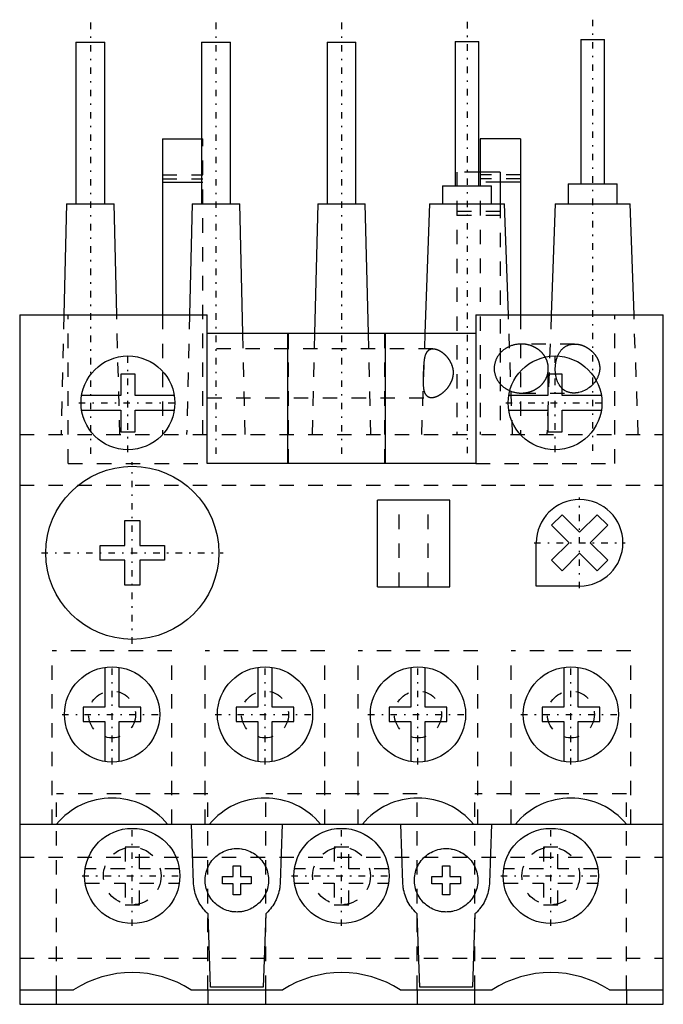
# Model space of a CAD drawing. Extents: x 0 to 44.6, y -10.2 to 58.1.
import ezdxf

# ---------------------------------------------------------------- set-up
doc = ezdxf.new("R2010")
doc.units = 0
doc.linetypes.add('CENTER', pattern=[1.5, 0.45, -0.5, 0.05, -0.5])
doc.linetypes.add('DASHED', pattern=[2, 1, -1])
for name, color, linetype in [('AM_0', 7, 'CONTINUOUS'), ('AM_3', 7, 'DASHED'), ('AM_7', 7, 'CENTER')]:
    doc.layers.add(name, color=color, linetype=linetype)

msp = doc.modelspace()

# ---------------------------------------------------------------- linework, layer by layer
at = {"layer": 'AM_0', "color": 7, "linetype": 'CONTINUOUS'}
for p, q in [((38.885, 56.697), (38.885, 46.697)), ((38.885, 56.697), (40.515, 56.697)), ((40.515, 46.697), (40.515, 56.697)), ((3.9, 56.5), (3.9, 45.3)), ((3.9, 56.5), (5.9, 56.5)), ((5.9, 45.3), (5.9, 56.5)), ((12.6, 56.5), (12.6, 45.3)), ((12.6, 56.5), (14.6, 56.5)), ((14.6, 45.3), (14.6, 56.5)), ((21.3, 56.5), (21.3, 45.3)), ((21.3, 56.5), (23.3, 56.5)), ((23.3, 45.3), (23.3, 56.5)), ((30.183, 56.55), (30.183, 46.55)), ((30.183, 56.55), (31.813, 56.55)), ((31.813, 46.55), (31.813, 56.55)), ((9.9, 49.8), (9.9, 37.6)), ((9.9, 49.8), (12.6, 49.8)), ((31.9, 49.8), (31.9, 47.498)), ((34.7, 49.8), (31.9, 49.8)), ((34.7, 49.8), (34.7, 37.6)), ((33.3, 47.497), (31.813, 47.497)), ((33.3, 47.497), (33.3, 45.3)), ((9.9, 46.8), (12.6, 46.8)), ((29.298, 46.55), (29.298, 45.3)), ((29.298, 46.55), (32.698, 46.55)), ((32.698, 45.3), (32.698, 46.55)), ((34.7, 46.8), (33.3, 46.8)), ((38, 46.697), (38, 45.3)), ((38, 46.697), (41.4, 46.697)), ((41.4, 45.3), (41.4, 46.697)), ((3.25, 45.3), (3.067, 37.6)), ((3.25, 45.3), (6.55, 45.3)), ((6.733, 37.6), (6.55, 45.3)), ((11.95, 45.3), (11.767, 37.6)), ((11.95, 45.3), (15.25, 45.3)), ((15.464, 36.3), (15.25, 45.3)), ((20.65, 45.3), (20.436, 36.3)), ((20.65, 45.3), (23.95, 45.3)), ((24.164, 36.3), (23.95, 45.3)), ((28.396, 45.3), (28.082, 36.3)), ((28.396, 45.3), (33.6, 45.3)), ((33.868, 37.6), (33.6, 45.3)), ((37.099, 45.3), (36.83, 37.6)), ((37.099, 45.3), (42.301, 45.3)), ((42.57, 37.6), (42.301, 45.3)), ((0, 37.6), (0, -10.2)), ((0, 37.6), (13, 37.6)), ((13, 27.3), (13, 37.6)), ((31.6, 37.6), (44.6, 37.6)), ((31.6, 37.6), (31.6, 27.3)), ((44.6, -10.2), (44.6, 37.6)), ((31.6, 36.3), (13, 36.3)), ((18.572, 27.3), (18.572, 36.3)), ((25.357, 27.3), (25.357, 36.3)), ((8, 33.5), (7, 33.5)), ((7, 33.5), (7, 32)), ((8, 32), (8, 33.5)), ((37.6, 33.5), (36.6, 33.5)), ((36.6, 33.5), (36.6, 32)), ((37.6, 32), (37.6, 33.5)), ((7, 32), (4.289, 32)), ((10.711, 32), (8, 32)), ((36.6, 32), (33.889, 32)), ((40.311, 32), (37.6, 32)), ((4.289, 31), (7, 31)), ((7, 31), (7, 29.5)), ((8, 29.5), (8, 31)), ((8, 31), (10.711, 31)), ((33.889, 31), (36.6, 31)), ((36.6, 31), (36.6, 29.5)), ((37.6, 29.5), (37.6, 31)), ((37.6, 31), (40.311, 31)), ((7, 29.5), (8, 29.5)), ((36.6, 29.5), (37.6, 29.5)), ((31.6, 27.3), (13, 27.3)), ((29.8, 24.75), (24.8, 24.75)), ((24.8, 18.75), (24.8, 24.75)), ((29.8, 18.75), (29.8, 24.75)), ((7.285, 23.335), (8.315, 23.335)), ((7.285, 21.615), (7.285, 23.335)), ((8.315, 23.335), (8.315, 21.615)), ((36.855, 23.016), (37.584, 23.745)), ((37.584, 23.745), (38.8, 22.528)), ((38.8, 22.528), (40.016, 23.745)), ((40.016, 23.745), (40.745, 23.016)), ((38.072, 21.8), (36.855, 23.016)), ((40.745, 23.016), (39.528, 21.8)), ((5.565, 21.615), (7.285, 21.615)), ((5.565, 20.585), (5.565, 21.615)), ((8.315, 21.615), (10.035, 21.615)), ((10.035, 21.615), (10.035, 20.585)), ((35.8, 18.8), (35.8, 21.8)), ((36.855, 20.584), (38.072, 21.8)), ((39.528, 21.8), (40.745, 20.584)), ((7.285, 20.585), (5.565, 20.585)), ((7.285, 18.865), (7.285, 20.585)), ((8.315, 20.585), (8.315, 18.865)), ((10.035, 20.585), (8.315, 20.585)), ((37.584, 19.855), (36.855, 20.584)), ((38.8, 21.072), (37.584, 19.855)), ((40.016, 19.855), (38.8, 21.072)), ((40.745, 20.584), (40.016, 19.855)), ((8.315, 18.865), (7.285, 18.865)), ((24.8, 18.75), (29.8, 18.75)), ((38.8, 18.8), (35.8, 18.8)), ((5.9, 13.162), (5.9, 10.4)), ((6.9, 10.4), (6.9, 13.162)), ((16.5, 13.162), (16.5, 10.4)), ((17.5, 10.4), (17.5, 13.162)), ((27.1, 13.162), (27.1, 10.4)), ((28.1, 10.4), (28.1, 13.162)), ((37.7, 13.162), (37.7, 10.4)), ((38.7, 10.4), (38.7, 13.162)), ((5.9, 10.4), (4.4, 10.4)), ((4.4, 10.4), (4.4, 9.4)), ((8.4, 10.4), (6.9, 10.4)), ((8.4, 9.4), (8.4, 10.4)), ((16.5, 10.4), (15, 10.4)), ((15, 10.4), (15, 9.4)), ((19, 10.4), (17.5, 10.4)), ((19, 9.4), (19, 10.4)), ((27.1, 10.4), (25.6, 10.4)), ((25.6, 10.4), (25.6, 9.4)), ((29.6, 10.4), (28.1, 10.4)), ((29.6, 9.4), (29.6, 10.4)), ((37.7, 10.4), (36.2, 10.4)), ((36.2, 10.4), (36.2, 9.4)), ((40.2, 10.4), (38.7, 10.4)), ((40.2, 9.4), (40.2, 10.4)), ((4.4, 9.4), (5.9, 9.4)), ((5.9, 9.4), (5.9, 6.638)), ((6.9, 9.4), (8.4, 9.4)), ((6.9, 6.638), (6.9, 9.4)), ((15, 9.4), (16.5, 9.4)), ((16.5, 9.4), (16.5, 6.638)), ((17.5, 9.4), (19, 9.4)), ((17.5, 6.638), (17.5, 9.4)), ((25.6, 9.4), (27.1, 9.4)), ((27.1, 9.4), (27.1, 6.638)), ((28.1, 9.4), (29.6, 9.4)), ((28.1, 6.638), (28.1, 9.4)), ((36.2, 9.4), (37.7, 9.4)), ((37.7, 9.4), (37.7, 6.638)), ((38.7, 9.4), (40.2, 9.4)), ((38.7, 6.638), (38.7, 9.4)), ((0, 2.3), (44.6, 2.3)), ((12.052, -1.788), (11.909, 2.3)), ((18.191, 2.3), (18.048, -1.788)), ((26.552, -1.788), (26.409, 2.3)), ((32.691, 2.3), (32.548, -1.788)), ((13.227, -9), (13.05, -3.919)), ((17.049, -3.92), (16.872, -9)), ((27.727, -9), (27.55, -3.919)), ((31.549, -3.92), (31.372, -9)), ((0, -9.2), (3.731, -9.2)), ((2.54, -10.2), (2.54, -9.2)), ((11.869, -9.2), (18.231, -9.2)), ((13.04, -9.2), (13.04, -10.2)), ((16.872, -9), (13.227, -9)), ((17.05, -10.2), (17.05, -9.2)), ((26.369, -9.2), (32.731, -9.2)), ((27.55, -9.2), (27.55, -10.2)), ((31.372, -9), (27.727, -9)), ((31.55, -10.2), (31.55, -9.2)), ((40.869, -9.2), (44.6, -9.2)), ((42.05, -9.2), (42.05, -10.2)), ((0, -10.2), (44.6, -10.2))]:
    msp.add_line(p, q, dxfattribs=at)
for points in [[(15.05, 0.6), (15.114, 0.599), (15.242, 0.592), (15.369, 0.577), (15.432, 0.567), (15.495, 0.555), (15.619, 0.525), (15.742, 0.488), (15.862, 0.445), (15.98, 0.394), (16.094, 0.336), (16.15, 0.305), (16.205, 0.272), (16.312, 0.202), (16.415, 0.126), (16.513, 0.043), (16.606, -0.044), (16.693, -0.137), (16.735, -0.186), (16.776, -0.235), (16.852, -0.338), (16.922, -0.445), (16.955, -0.5), (16.986, -0.556), (17.044, -0.67), (17.095, -0.788), (17.117, -0.848), (17.138, -0.908), (17.175, -1.031), (17.205, -1.155), (17.227, -1.281), (17.242, -1.408), (17.249, -1.536), (17.25, -1.6), (17.249, -1.664), (17.242, -1.792), (17.227, -1.919), (17.205, -2.045), (17.175, -2.169), (17.138, -2.292), (17.117, -2.352), (17.095, -2.412), (17.044, -2.53), (16.986, -2.644), (16.922, -2.755), (16.852, -2.862), (16.776, -2.965), (16.735, -3.014), (16.693, -3.063), (16.606, -3.156), (16.513, -3.243), (16.415, -3.326), (16.312, -3.402), (16.205, -3.472), (16.15, -3.505), (16.094, -3.536), (15.98, -3.594), (15.862, -3.645), (15.742, -3.688), (15.619, -3.725), (15.495, -3.755), (15.432, -3.767), (15.369, -3.777), (15.242, -3.792), (15.114, -3.799), (15.05, -3.8), (14.986, -3.799), (14.858, -3.792), (14.731, -3.777), (14.668, -3.767), (14.605, -3.755), (14.481, -3.725), (14.358, -3.688), (14.238, -3.645), (14.12, -3.594), (14.006, -3.536), (13.95, -3.505), (13.895, -3.472), (13.788, -3.402), (13.685, -3.326), (13.587, -3.243), (13.494, -3.156), (13.407, -3.063), (13.365, -3.014), (13.324, -2.965), (13.248, -2.862), (13.178, -2.755), (13.114, -2.644), (13.056, -2.53), (13.005, -2.412), (12.983, -2.352), (12.962, -2.292), (12.925, -2.169), (12.895, -2.045), (12.873, -1.919), (12.858, -1.792), (12.851, -1.664), (12.85, -1.6), (12.851, -1.536), (12.858, -1.408), (12.873, -1.281), (12.895, -1.155), (12.925, -1.031), (12.962, -0.908), (12.983, -0.848), (13.005, -0.788), (13.056, -0.67), (13.114, -0.556), (13.145, -0.5), (13.178, -0.445), (13.248, -0.338), (13.324, -0.235), (13.365, -0.186), (13.407, -0.137), (13.494, -0.044), (13.587, 0.043), (13.685, 0.126), (13.788, 0.202), (13.895, 0.272), (13.95, 0.305), (14.006, 0.336), (14.12, 0.394), (14.238, 0.445), (14.358, 0.488), (14.481, 0.525), (14.605, 0.555), (14.668, 0.567), (14.731, 0.577), (14.858, 0.592), (14.986, 0.599), (15.05, 0.6)], [(29.55, 0.6), (29.614, 0.599), (29.742, 0.592), (29.869, 0.577), (29.932, 0.567), (29.995, 0.555), (30.119, 0.525), (30.242, 0.488), (30.362, 0.445), (30.48, 0.394), (30.594, 0.336), (30.65, 0.305), (30.705, 0.272), (30.812, 0.202), (30.915, 0.126), (31.013, 0.043), (31.106, -0.044), (31.193, -0.137), (31.235, -0.186), (31.276, -0.235), (31.352, -0.338), (31.422, -0.445), (31.455, -0.5), (31.486, -0.556), (31.544, -0.67), (31.595, -0.788), (31.617, -0.848), (31.638, -0.908), (31.675, -1.031), (31.705, -1.155), (31.727, -1.281), (31.742, -1.408), (31.749, -1.536), (31.75, -1.6), (31.749, -1.664), (31.742, -1.792), (31.727, -1.919), (31.705, -2.045), (31.675, -2.169), (31.638, -2.292), (31.617, -2.352), (31.595, -2.412), (31.544, -2.53), (31.486, -2.644), (31.422, -2.755), (31.352, -2.862), (31.276, -2.965), (31.235, -3.014), (31.193, -3.063), (31.106, -3.156), (31.013, -3.243), (30.915, -3.326), (30.812, -3.402), (30.705, -3.472), (30.65, -3.505), (30.594, -3.536), (30.48, -3.594), (30.362, -3.645), (30.242, -3.688), (30.119, -3.725), (29.995, -3.755), (29.932, -3.767), (29.869, -3.777), (29.742, -3.792), (29.614, -3.799), (29.55, -3.8), (29.486, -3.799), (29.358, -3.792), (29.231, -3.777), (29.168, -3.767), (29.105, -3.755), (28.981, -3.725), (28.858, -3.688), (28.738, -3.645), (28.62, -3.594), (28.506, -3.536), (28.45, -3.505), (28.395, -3.472), (28.288, -3.402), (28.185, -3.326), (28.087, -3.243), (27.994, -3.156), (27.907, -3.063), (27.865, -3.014), (27.824, -2.965), (27.748, -2.862), (27.678, -2.755), (27.614, -2.644), (27.556, -2.53), (27.505, -2.412), (27.483, -2.352), (27.462, -2.292), (27.425, -2.169), (27.395, -2.045), (27.373, -1.919), (27.358, -1.792), (27.351, -1.664), (27.35, -1.6), (27.351, -1.536), (27.358, -1.408), (27.373, -1.281), (27.395, -1.155), (27.425, -1.031), (27.462, -0.908), (27.483, -0.848), (27.505, -0.788), (27.556, -0.67), (27.614, -0.556), (27.645, -0.5), (27.678, -0.445), (27.748, -0.338), (27.824, -0.235), (27.865, -0.186), (27.907, -0.137), (27.994, -0.044), (28.087, 0.043), (28.185, 0.126), (28.288, 0.202), (28.395, 0.272), (28.45, 0.305), (28.506, 0.336), (28.62, 0.394), (28.738, 0.445), (28.858, 0.488), (28.981, 0.525), (29.105, 0.555), (29.168, 0.567), (29.231, 0.577), (29.358, 0.592), (29.486, 0.599), (29.55, 0.6)], [(13.05, -3.919), (13, -3.873), (12.904, -3.779), (12.812, -3.681), (12.768, -3.631), (12.725, -3.579), (12.643, -3.473), (12.565, -3.364), (12.492, -3.251), (12.425, -3.135), (12.362, -3.016), (12.333, -2.955), (12.305, -2.894), (12.254, -2.77), (12.208, -2.644), (12.168, -2.515), (12.133, -2.386), (12.105, -2.254), (12.093, -2.188), (12.082, -2.122), (12.066, -1.989), (12.055, -1.855), (12.052, -1.788)], [(18.048, -1.788), (18.045, -1.855), (18.034, -1.989), (18.018, -2.122), (18.007, -2.189), (17.995, -2.255), (17.966, -2.386), (17.932, -2.516), (17.892, -2.644), (17.846, -2.77), (17.794, -2.895), (17.767, -2.956), (17.737, -3.016), (17.675, -3.135), (17.607, -3.251), (17.535, -3.364), (17.457, -3.474), (17.374, -3.58), (17.331, -3.632), (17.287, -3.682), (17.195, -3.78), (17.099, -3.874), (17.049, -3.92)], [(27.55, -3.919), (27.5, -3.873), (27.404, -3.779), (27.312, -3.681), (27.268, -3.631), (27.225, -3.579), (27.143, -3.473), (27.065, -3.364), (26.992, -3.251), (26.925, -3.135), (26.862, -3.016), (26.833, -2.955), (26.805, -2.894), (26.754, -2.77), (26.708, -2.644), (26.668, -2.515), (26.633, -2.386), (26.605, -2.254), (26.593, -2.188), (26.582, -2.122), (26.566, -1.989), (26.555, -1.855), (26.552, -1.788)], [(32.548, -1.788), (32.545, -1.855), (32.534, -1.989), (32.518, -2.122), (32.507, -2.189), (32.495, -2.255), (32.466, -2.386), (32.432, -2.516), (32.392, -2.644), (32.346, -2.77), (32.294, -2.895), (32.267, -2.956), (32.237, -3.016), (32.175, -3.135), (32.107, -3.251), (32.035, -3.364), (31.957, -3.474), (31.874, -3.58), (31.831, -3.632), (31.787, -3.682), (31.695, -3.78), (31.599, -3.874), (31.549, -3.92)]]:
    msp.add_lwpolyline(points, dxfattribs=at)
for centre, radius in [((7.5, 31.5), 3.25), ((37.1, 31.5), 3.25), ((7.8, 21.1), 6), ((6.4, 9.9), 3.3), ((17, 9.9), 3.3), ((27.6, 9.9), 3.3), ((38.2, 9.9), 3.3), ((7.8, -1.3), 3.3), ((22.3, -1.3), 3.3), ((36.8, -1.3), 3.3)]:
    msp.add_circle(centre, radius, dxfattribs=at)
for centre, radius, start, end in [((38.8, 21.8), 3, 270, 180), ((6.4, -0.9), 5, 39.79182, 140.20818), ((17, -0.9), 5, 39.79182, 140.20818), ((27.6, -0.9), 5, 39.79182, 140.20818), ((38.2, -0.9), 5, 39.79182, 140.20818), ((7.8, -15.5), 7.5, 57.14012, 122.85988), ((22.3, -15.5), 7.5, 57.14012, 122.85988), ((36.8, -15.5), 7.5, 57.14012, 122.85988)]:
    msp.add_arc(centre, radius, start, end, dxfattribs=at)
at = {"layer": 'AM_3', "color": 6, "linetype": 'DASHED'}
for p, q in [((12.6, 49.8), (12.7, 49.8)), ((12.7, 29.3), (12.7, 49.8)), ((9.9, 47.3), (12.7, 47.3)), ((31.813, 47.497), (30.3, 47.497)), ((30.3, 47.497), (30.3, 29.3)), ((31.9, 47.498), (31.9, 29.3)), ((34.7, 47.3), (31.9, 47.3)), ((9.9, 47.03), (12.7, 47.03)), ((12.6, 46.8), (12.7, 46.8)), ((34.7, 47.03), (31.9, 47.03)), ((33.3, 46.8), (31.9, 46.8)), ((33.3, 45.3), (33.3, 29.3)), ((33.3, 44.768), (30.3, 44.768)), ((33.3, 44.5), (30.3, 44.5)), ((3.067, 37.6), (2.87, 29.3)), ((3.35, 27.3), (3.35, 37.6)), ((6.93, 29.3), (6.733, 37.6)), ((9.9, 37.6), (9.9, 29.3)), ((11.767, 37.6), (11.57, 29.3)), ((34.158, 29.3), (33.868, 37.6)), ((34.7, 37.6), (34.7, 29.3)), ((36.83, 37.6), (36.54, 29.3)), ((41.25, 27.3), (41.25, 37.6)), ((42.86, 29.3), (42.57, 37.6)), ((15.63, 29.3), (15.464, 36.3)), ((18.63, 27.3), (18.63, 36.3)), ((20.436, 36.3), (20.27, 29.3)), ((24.33, 29.3), (24.164, 36.3)), ((25.299, 27.3), (25.299, 36.3)), ((28.082, 36.3), (27.838, 29.3)), ((38.457, 35.58), (34.757, 35.58)), ((28.64, 35.25), (13, 35.25)), ((34.757, 32.18), (38.407, 32.18)), ((13, 31.85), (28.545, 31.85)), ((0, 29.3), (44.6, 29.3)), ((3.35, 27.3), (13, 27.3)), ((31.6, 27.3), (41.25, 27.3)), ((0, 25.8), (44.6, 25.8)), ((26.3, 18.75), (26.3, 24.75)), ((28.3, 18.75), (28.3, 24.75)), ((10.55, 14.3), (2.25, 14.3)), ((2.25, 2.3), (2.25, 14.3)), ((10.55, 2.3), (10.55, 14.3)), ((21.15, 14.3), (12.85, 14.3)), ((12.85, 2.3), (12.85, 14.3)), ((21.15, 2.3), (21.15, 14.3)), ((31.75, 14.3), (23.45, 14.3)), ((23.45, 2.3), (23.45, 14.3)), ((31.75, 2.3), (31.75, 14.3)), ((42.35, 14.3), (34.05, 14.3)), ((34.05, 2.3), (34.05, 14.3)), ((42.35, 2.3), (42.35, 14.3)), ((13.04, 4.4), (2.54, 4.4)), ((2.54, -9.2), (2.54, 4.4)), ((13.04, -9.2), (13.04, 4.4)), ((27.55, 4.4), (17.05, 4.4)), ((17.05, -9.2), (17.05, 4.4)), ((27.55, -9.2), (27.55, 4.4)), ((42.05, 4.4), (31.55, 4.4)), ((31.55, -9.2), (31.55, 4.4)), ((42.05, -9.2), (42.05, 4.4)), ((8.3, 0.7), (7.3, 0.7)), ((7.3, 0.7), (7.3, -0.8)), ((8.3, -0.8), (8.3, 0.7)), ((22.8, 0.7), (21.8, 0.7)), ((21.8, 0.7), (21.8, -0.8)), ((22.8, -0.8), (22.8, 0.7)), ((37.3, 0.7), (36.3, 0.7)), ((36.3, 0.7), (36.3, -0.8)), ((37.3, -0.8), (37.3, 0.7)), ((0, 0), (44.6, 0)), ((14.8, -1.35), (14.8, -0.6)), ((14.8, -0.6), (15.3, -0.6)), ((15.3, -0.6), (15.3, -1.35)), ((29.3, -1.35), (29.3, -0.6)), ((29.3, -0.6), (29.8, -0.6)), ((29.8, -0.6), (29.8, -1.35)), ((7.3, -0.8), (4.538, -0.8)), ((11.062, -0.8), (8.3, -0.8)), ((14.05, -1.85), (14.05, -1.35)), ((14.05, -1.35), (14.8, -1.35)), ((15.3, -1.35), (16.05, -1.35)), ((16.05, -1.35), (16.05, -1.85)), ((21.8, -0.8), (19.038, -0.8)), ((25.562, -0.8), (22.8, -0.8)), ((28.55, -1.85), (28.55, -1.35)), ((28.55, -1.35), (29.3, -1.35)), ((29.8, -1.35), (30.55, -1.35)), ((30.55, -1.35), (30.55, -1.85)), ((36.3, -0.8), (33.538, -0.8)), ((40.062, -0.8), (37.3, -0.8)), ((4.538, -1.8), (7.3, -1.8)), ((7.3, -1.8), (7.3, -3.3)), ((8.3, -3.3), (8.3, -1.8)), ((8.3, -1.8), (11.062, -1.8)), ((14.8, -1.85), (14.05, -1.85)), ((14.8, -2.6), (14.8, -1.85)), ((15.3, -1.85), (15.3, -2.6)), ((16.05, -1.85), (15.3, -1.85)), ((19.038, -1.8), (21.8, -1.8)), ((21.8, -1.8), (21.8, -3.3)), ((22.8, -3.3), (22.8, -1.8)), ((22.8, -1.8), (25.562, -1.8)), ((29.3, -1.85), (28.55, -1.85)), ((29.3, -2.6), (29.3, -1.85)), ((29.8, -1.85), (29.8, -2.6)), ((30.55, -1.85), (29.8, -1.85)), ((33.538, -1.8), (36.3, -1.8)), ((36.3, -1.8), (36.3, -3.3)), ((37.3, -3.3), (37.3, -1.8)), ((37.3, -1.8), (40.062, -1.8)), ((15.3, -2.6), (14.8, -2.6)), ((29.8, -2.6), (29.3, -2.6)), ((7.3, -3.3), (8.3, -3.3)), ((21.8, -3.3), (22.8, -3.3)), ((36.3, -3.3), (37.3, -3.3)), ((0, -6.997), (44.6, -6.997))]:
    msp.add_line(p, q, dxfattribs=at)
for points in [[(34.757, 35.58), (34.73, 35.58), (34.675, 35.578), (34.621, 35.576), (34.594, 35.574), (34.566, 35.571), (34.512, 35.565), (34.458, 35.558), (34.405, 35.55), (34.351, 35.54), (34.298, 35.528), (34.272, 35.522), (34.245, 35.516), (34.193, 35.501), (34.141, 35.486), (34.09, 35.469), (34.039, 35.451), (33.989, 35.431), (33.964, 35.421), (33.94, 35.41), (33.891, 35.388), (33.843, 35.364), (33.819, 35.352), (33.796, 35.34), (33.749, 35.314), (33.704, 35.287), (33.681, 35.273), (33.659, 35.258), (33.615, 35.229), (33.572, 35.198), (33.531, 35.166), (33.49, 35.133), (33.45, 35.099), (33.431, 35.082), (33.412, 35.064), (33.374, 35.029), (33.338, 34.992), (33.303, 34.954), (33.269, 34.915), (33.236, 34.875), (33.221, 34.855), (33.205, 34.835), (33.175, 34.793), (33.147, 34.751), (33.119, 34.708), (33.093, 34.665), (33.069, 34.621), (33.057, 34.598), (33.046, 34.576), (33.024, 34.531), (33.004, 34.485), (32.985, 34.438), (32.968, 34.391), (32.953, 34.344), (32.945, 34.32), (32.938, 34.296), (32.926, 34.248), (32.915, 34.2), (32.905, 34.151), (32.897, 34.102), (32.891, 34.053), (32.889, 34.028), (32.886, 34.004), (32.883, 33.954), (32.882, 33.905), (32.881, 33.88), (32.882, 33.855), (32.883, 33.806), (32.886, 33.756), (32.889, 33.732), (32.891, 33.707), (32.897, 33.658), (32.905, 33.609), (32.915, 33.56), (32.926, 33.512), (32.938, 33.464), (32.945, 33.44), (32.953, 33.416), (32.968, 33.369), (32.985, 33.322), (33.004, 33.275), (33.024, 33.229), (33.046, 33.184), (33.057, 33.162), (33.069, 33.139), (33.093, 33.095), (33.119, 33.052), (33.147, 33.009), (33.175, 32.967), (33.205, 32.925), (33.221, 32.905), (33.236, 32.885), (33.269, 32.845), (33.303, 32.806), (33.338, 32.768), (33.374, 32.731), (33.412, 32.696), (33.431, 32.678), (33.45, 32.661), (33.49, 32.627), (33.531, 32.594), (33.572, 32.562), (33.615, 32.531), (33.659, 32.502), (33.681, 32.487), (33.704, 32.473), (33.749, 32.446), (33.796, 32.42), (33.819, 32.408), (33.843, 32.396), (33.891, 32.372), (33.94, 32.35), (33.964, 32.339), (33.989, 32.329), (34.039, 32.309), (34.09, 32.291), (34.141, 32.274), (34.193, 32.259), (34.245, 32.244), (34.272, 32.238), (34.298, 32.232), (34.351, 32.22), (34.405, 32.21), (34.458, 32.202), (34.512, 32.195), (34.566, 32.189), (34.594, 32.186), (34.621, 32.184), (34.675, 32.182), (34.73, 32.18), (34.757, 32.18)], [(36.633, 33.88), (36.633, 33.892), (36.632, 33.917), (36.632, 33.942), (36.631, 33.954), (36.63, 33.967), (36.629, 33.991), (36.627, 34.016), (36.625, 34.04), (36.622, 34.065), (36.619, 34.09), (36.617, 34.102), (36.615, 34.114), (36.611, 34.139), (36.607, 34.163), (36.602, 34.187), (36.597, 34.212), (36.591, 34.236), (36.588, 34.248), (36.585, 34.26), (36.579, 34.284), (36.572, 34.308), (36.569, 34.32), (36.565, 34.332), (36.558, 34.356), (36.55, 34.379), (36.546, 34.391), (36.542, 34.403), (36.533, 34.426), (36.524, 34.45), (36.515, 34.473), (36.505, 34.496), (36.495, 34.519), (36.49, 34.531), (36.485, 34.542), (36.474, 34.565), (36.463, 34.587), (36.451, 34.61), (36.439, 34.632), (36.427, 34.654), (36.421, 34.665), (36.415, 34.676), (36.402, 34.698), (36.388, 34.719), (36.375, 34.741), (36.361, 34.762), (36.346, 34.783), (36.339, 34.793), (36.332, 34.804), (36.317, 34.824), (36.301, 34.845), (36.286, 34.865), (36.27, 34.885), (36.254, 34.905), (36.245, 34.915), (36.237, 34.925), (36.22, 34.944), (36.203, 34.963), (36.185, 34.982), (36.167, 35.001), (36.149, 35.019), (36.14, 35.029), (36.131, 35.038), (36.112, 35.056), (36.093, 35.073), (36.083, 35.082), (36.074, 35.091), (36.054, 35.108), (36.034, 35.125), (36.024, 35.133), (36.014, 35.142), (35.994, 35.158), (35.973, 35.174), (35.952, 35.19), (35.931, 35.206), (35.91, 35.221), (35.899, 35.229), (35.888, 35.236), (35.866, 35.251), (35.844, 35.265), (35.822, 35.28), (35.799, 35.293), (35.776, 35.307), (35.765, 35.314), (35.753, 35.32), (35.73, 35.333), (35.707, 35.346), (35.683, 35.358), (35.659, 35.37), (35.635, 35.382), (35.623, 35.388), (35.611, 35.394), (35.587, 35.405), (35.562, 35.415), (35.537, 35.426), (35.513, 35.436), (35.488, 35.446), (35.475, 35.451), (35.462, 35.455), (35.437, 35.464), (35.411, 35.473), (35.386, 35.482), (35.36, 35.49), (35.334, 35.498), (35.321, 35.501), (35.308, 35.505), (35.282, 35.512), (35.256, 35.519), (35.243, 35.522), (35.229, 35.525), (35.203, 35.531), (35.176, 35.537), (35.163, 35.54), (35.15, 35.542), (35.123, 35.547), (35.096, 35.552), (35.069, 35.556), (35.042, 35.56), (35.015, 35.564), (35.002, 35.565), (34.988, 35.567), (34.961, 35.57), (34.934, 35.572), (34.907, 35.575), (34.88, 35.576), (34.853, 35.578), (34.839, 35.578), (34.825, 35.579), (34.798, 35.58), (34.771, 35.58), (34.757, 35.58)], [(38.407, 32.18), (38.385, 32.18), (38.341, 32.182), (38.297, 32.184), (38.275, 32.186), (38.253, 32.189), (38.209, 32.195), (38.166, 32.202), (38.124, 32.211), (38.082, 32.221), (38.04, 32.232), (38.019, 32.239), (37.999, 32.246), (37.959, 32.26), (37.919, 32.276), (37.881, 32.294), (37.843, 32.312), (37.806, 32.333), (37.788, 32.343), (37.77, 32.354), (37.735, 32.377), (37.701, 32.401), (37.684, 32.413), (37.668, 32.426), (37.635, 32.452), (37.604, 32.479), (37.589, 32.493), (37.574, 32.507), (37.546, 32.537), (37.518, 32.567), (37.491, 32.598), (37.466, 32.629), (37.441, 32.661), (37.43, 32.678), (37.418, 32.694), (37.396, 32.728), (37.374, 32.763), (37.353, 32.799), (37.332, 32.836), (37.313, 32.875), (37.304, 32.894), (37.294, 32.914), (37.277, 32.954), (37.26, 32.996), (37.244, 33.038), (37.228, 33.081), (37.214, 33.125), (37.207, 33.147), (37.201, 33.17), (37.189, 33.215), (37.177, 33.261), (37.167, 33.308), (37.157, 33.355), (37.149, 33.402), (37.145, 33.427), (37.141, 33.451), (37.135, 33.499), (37.129, 33.548), (37.124, 33.597), (37.12, 33.646), (37.117, 33.696), (37.116, 33.72), (37.115, 33.745), (37.114, 33.794), (37.114, 33.844), (37.114, 33.868), (37.115, 33.893), (37.116, 33.941), (37.119, 33.99), (37.12, 34.015), (37.122, 34.04), (37.126, 34.089), (37.131, 34.139), (37.137, 34.188), (37.144, 34.237), (37.152, 34.287), (37.157, 34.311), (37.161, 34.335), (37.171, 34.384), (37.182, 34.432), (37.194, 34.48), (37.206, 34.527), (37.22, 34.573), (37.227, 34.596), (37.235, 34.619), (37.25, 34.664), (37.266, 34.708), (37.284, 34.751), (37.302, 34.793), (37.321, 34.835), (37.331, 34.855), (37.341, 34.875), (37.362, 34.914), (37.383, 34.953), (37.406, 34.99), (37.429, 35.026), (37.452, 35.06), (37.465, 35.077), (37.477, 35.094), (37.502, 35.126), (37.528, 35.158), (37.556, 35.189), (37.584, 35.22), (37.614, 35.249), (37.629, 35.264), (37.645, 35.278), (37.676, 35.305), (37.709, 35.332), (37.726, 35.345), (37.743, 35.357), (37.778, 35.381), (37.814, 35.404), (37.832, 35.415), (37.851, 35.426), (37.888, 35.446), (37.927, 35.465), (37.966, 35.483), (38.006, 35.499), (38.047, 35.514), (38.067, 35.521), (38.088, 35.527), (38.13, 35.539), (38.173, 35.549), (38.216, 35.558), (38.259, 35.565), (38.303, 35.571), (38.325, 35.574), (38.347, 35.576), (38.391, 35.578), (38.435, 35.58), (38.457, 35.58)], [(38.457, 35.58), (38.468, 35.58), (38.49, 35.58), (38.512, 35.579), (38.523, 35.578), (38.534, 35.578), (38.556, 35.577), (38.579, 35.575), (38.601, 35.573), (38.624, 35.57), (38.647, 35.567), (38.658, 35.566), (38.67, 35.564), (38.693, 35.561), (38.716, 35.557), (38.739, 35.553), (38.762, 35.548), (38.785, 35.543), (38.797, 35.54), (38.808, 35.538), (38.832, 35.532), (38.855, 35.526), (38.866, 35.523), (38.878, 35.52), (38.901, 35.513), (38.925, 35.506), (38.936, 35.502), (38.948, 35.498), (38.971, 35.49), (38.994, 35.482), (39.017, 35.474), (39.04, 35.465), (39.063, 35.456), (39.075, 35.451), (39.086, 35.446), (39.109, 35.436), (39.132, 35.426), (39.154, 35.416), (39.177, 35.405), (39.199, 35.394), (39.21, 35.388), (39.221, 35.382), (39.244, 35.371), (39.266, 35.359), (39.287, 35.346), (39.309, 35.334), (39.331, 35.321), (39.341, 35.314), (39.352, 35.308), (39.373, 35.294), (39.394, 35.281), (39.415, 35.267), (39.435, 35.253), (39.455, 35.239), (39.465, 35.231), (39.475, 35.224), (39.495, 35.209), (39.515, 35.194), (39.534, 35.179), (39.553, 35.164), (39.572, 35.148), (39.581, 35.14), (39.591, 35.133), (39.609, 35.117), (39.627, 35.101), (39.636, 35.093), (39.644, 35.084), (39.662, 35.068), (39.68, 35.051), (39.688, 35.043), (39.697, 35.034), (39.714, 35.017), (39.731, 34.999), (39.748, 34.981), (39.765, 34.963), (39.781, 34.945), (39.789, 34.935), (39.797, 34.926), (39.814, 34.907), (39.829, 34.888), (39.845, 34.868), (39.861, 34.848), (39.876, 34.828), (39.883, 34.818), (39.891, 34.808), (39.905, 34.787), (39.92, 34.767), (39.934, 34.746), (39.948, 34.724), (39.961, 34.703), (39.968, 34.692), (39.974, 34.681), (39.987, 34.659), (40, 34.637), (40.012, 34.615), (40.024, 34.593), (40.035, 34.57), (40.041, 34.559), (40.046, 34.548), (40.057, 34.525), (40.067, 34.502), (40.078, 34.479), (40.087, 34.455), (40.096, 34.432), (40.101, 34.42), (40.105, 34.408), (40.114, 34.385), (40.122, 34.361), (40.126, 34.349), (40.13, 34.337), (40.137, 34.313), (40.144, 34.289), (40.147, 34.277), (40.15, 34.265), (40.156, 34.241), (40.162, 34.216), (40.167, 34.192), (40.172, 34.168), (40.176, 34.144), (40.178, 34.131), (40.18, 34.119), (40.183, 34.095), (40.187, 34.071), (40.189, 34.046), (40.191, 34.022), (40.193, 33.998), (40.194, 33.986), (40.195, 33.974), (40.195, 33.95), (40.196, 33.926), (40.196, 33.914)], [(28.545, 31.85), (28.531, 31.85), (28.502, 31.852), (28.473, 31.854), (28.459, 31.856), (28.446, 31.859), (28.419, 31.865), (28.392, 31.872), (28.366, 31.881), (28.342, 31.891), (28.317, 31.902), (28.306, 31.909), (28.294, 31.916), (28.272, 31.93), (28.25, 31.946), (28.23, 31.964), (28.21, 31.982), (28.191, 32.003), (28.182, 32.013), (28.173, 32.024), (28.157, 32.047), (28.141, 32.071), (28.133, 32.083), (28.126, 32.096), (28.111, 32.122), (28.098, 32.149), (28.092, 32.163), (28.086, 32.177), (28.074, 32.207), (28.064, 32.237), (28.054, 32.268), (28.045, 32.299), (28.036, 32.331), (28.033, 32.348), (28.029, 32.364), (28.022, 32.398), (28.016, 32.433), (28.01, 32.469), (28.005, 32.506), (28, 32.545), (27.998, 32.564), (27.996, 32.584), (27.992, 32.624), (27.989, 32.666), (27.986, 32.708), (27.984, 32.751), (27.982, 32.795), (27.981, 32.817), (27.98, 32.84), (27.979, 32.885), (27.979, 32.931), (27.978, 32.978), (27.978, 33.025), (27.978, 33.073), (27.979, 33.097), (27.979, 33.121), (27.98, 33.169), (27.98, 33.218), (27.981, 33.267), (27.982, 33.316), (27.984, 33.366), (27.984, 33.39), (27.985, 33.415), (27.987, 33.464), (27.988, 33.514), (27.989, 33.538), (27.99, 33.563), (27.992, 33.611), (27.993, 33.66), (27.994, 33.685), (27.995, 33.71), (27.997, 33.759), (27.999, 33.809), (28.001, 33.858), (28.004, 33.907), (28.006, 33.957), (28.008, 33.981), (28.009, 34.005), (28.012, 34.054), (28.015, 34.102), (28.018, 34.15), (28.021, 34.197), (28.025, 34.243), (28.027, 34.266), (28.029, 34.289), (28.034, 34.334), (28.038, 34.378), (28.043, 34.421), (28.049, 34.463), (28.055, 34.505), (28.058, 34.525), (28.061, 34.545), (28.068, 34.584), (28.075, 34.623), (28.083, 34.66), (28.091, 34.696), (28.1, 34.73), (28.104, 34.747), (28.109, 34.764), (28.119, 34.796), (28.129, 34.828), (28.141, 34.859), (28.153, 34.89), (28.165, 34.919), (28.172, 34.934), (28.179, 34.948), (28.194, 34.975), (28.209, 35.002), (28.217, 35.015), (28.225, 35.027), (28.242, 35.051), (28.26, 35.074), (28.269, 35.085), (28.279, 35.096), (28.298, 35.116), (28.319, 35.135), (28.34, 35.153), (28.363, 35.169), (28.386, 35.184), (28.398, 35.191), (28.41, 35.197), (28.434, 35.209), (28.46, 35.219), (28.486, 35.228), (28.513, 35.235), (28.54, 35.241), (28.554, 35.244), (28.568, 35.246), (28.597, 35.248), (28.625, 35.25), (28.64, 35.25)], [(28.64, 35.25), (28.647, 35.25), (28.662, 35.25), (28.677, 35.249), (28.684, 35.248), (28.692, 35.248), (28.707, 35.247), (28.722, 35.245), (28.738, 35.243), (28.754, 35.24), (28.77, 35.237), (28.778, 35.236), (28.786, 35.234), (28.802, 35.231), (28.818, 35.227), (28.835, 35.223), (28.851, 35.218), (28.868, 35.213), (28.876, 35.21), (28.885, 35.208), (28.902, 35.202), (28.919, 35.196), (28.928, 35.193), (28.936, 35.19), (28.954, 35.183), (28.971, 35.176), (28.98, 35.172), (28.988, 35.168), (29.006, 35.16), (29.023, 35.152), (29.041, 35.144), (29.059, 35.135), (29.076, 35.126), (29.085, 35.121), (29.094, 35.116), (29.112, 35.106), (29.129, 35.096), (29.147, 35.086), (29.165, 35.075), (29.183, 35.064), (29.191, 35.058), (29.2, 35.052), (29.218, 35.041), (29.236, 35.029), (29.253, 35.016), (29.271, 35.004), (29.288, 34.991), (29.297, 34.984), (29.305, 34.978), (29.323, 34.964), (29.34, 34.951), (29.357, 34.937), (29.374, 34.923), (29.391, 34.909), (29.399, 34.901), (29.407, 34.894), (29.424, 34.879), (29.44, 34.864), (29.457, 34.849), (29.473, 34.834), (29.489, 34.818), (29.496, 34.81), (29.504, 34.803), (29.52, 34.787), (29.535, 34.771), (29.543, 34.763), (29.55, 34.754), (29.565, 34.738), (29.58, 34.721), (29.588, 34.713), (29.595, 34.704), (29.61, 34.687), (29.625, 34.669), (29.64, 34.651), (29.654, 34.633), (29.669, 34.615), (29.676, 34.605), (29.683, 34.596), (29.697, 34.577), (29.711, 34.558), (29.725, 34.538), (29.739, 34.518), (29.752, 34.498), (29.759, 34.488), (29.765, 34.478), (29.778, 34.457), (29.791, 34.436), (29.804, 34.415), (29.816, 34.394), (29.828, 34.373), (29.834, 34.362), (29.84, 34.351), (29.852, 34.329), (29.863, 34.307), (29.874, 34.285), (29.884, 34.263), (29.895, 34.24), (29.9, 34.229), (29.905, 34.218), (29.915, 34.195), (29.924, 34.172), (29.933, 34.148), (29.942, 34.125), (29.95, 34.102), (29.954, 34.09), (29.958, 34.078), (29.966, 34.054), (29.973, 34.031), (29.976, 34.019), (29.98, 34.007), (29.986, 33.983), (29.993, 33.959), (29.995, 33.947), (29.998, 33.935), (30.004, 33.91), (30.009, 33.886), (30.013, 33.862), (30.017, 33.838), (30.021, 33.813), (30.023, 33.801), (30.024, 33.789), (30.027, 33.765), (30.03, 33.74), (30.032, 33.716), (30.034, 33.692), (30.035, 33.668), (30.035, 33.656), (30.036, 33.644), (30.036, 33.62), (30.036, 33.595), (30.036, 33.584)], [(30.036, 33.584), (30.036, 33.571), (30.035, 33.546), (30.034, 33.521), (30.034, 33.509), (30.033, 33.496), (30.031, 33.471), (30.028, 33.446), (30.026, 33.421), (30.022, 33.396), (30.019, 33.371), (30.017, 33.358), (30.015, 33.346), (30.01, 33.321), (30.005, 33.296), (30, 33.271), (29.994, 33.246), (29.988, 33.221), (29.985, 33.208), (29.981, 33.196), (29.974, 33.171), (29.967, 33.146), (29.963, 33.134), (29.959, 33.122), (29.951, 33.097), (29.942, 33.073), (29.938, 33.06), (29.933, 33.048), (29.924, 33.024), (29.914, 33), (29.904, 32.976), (29.894, 32.952), (29.883, 32.929), (29.878, 32.917), (29.872, 32.905), (29.861, 32.882), (29.849, 32.859), (29.837, 32.836), (29.825, 32.813), (29.813, 32.79), (29.806, 32.779), (29.8, 32.768), (29.787, 32.746), (29.773, 32.724), (29.76, 32.702), (29.746, 32.681), (29.732, 32.659), (29.725, 32.649), (29.718, 32.638), (29.703, 32.618), (29.689, 32.597), (29.674, 32.577), (29.659, 32.557), (29.644, 32.537), (29.636, 32.527), (29.628, 32.517), (29.613, 32.498), (29.597, 32.479), (29.582, 32.46), (29.566, 32.442), (29.55, 32.424), (29.542, 32.415), (29.534, 32.406), (29.518, 32.389), (29.502, 32.372), (29.494, 32.363), (29.486, 32.355), (29.47, 32.338), (29.453, 32.321), (29.445, 32.313), (29.437, 32.305), (29.42, 32.289), (29.403, 32.273), (29.385, 32.257), (29.368, 32.241), (29.35, 32.226), (29.342, 32.218), (29.333, 32.21), (29.315, 32.195), (29.297, 32.181), (29.279, 32.166), (29.261, 32.152), (29.243, 32.138), (29.233, 32.131), (29.224, 32.124), (29.206, 32.111), (29.187, 32.097), (29.169, 32.084), (29.15, 32.072), (29.132, 32.059), (29.122, 32.053), (29.113, 32.047), (29.094, 32.036), (29.076, 32.024), (29.057, 32.013), (29.038, 32.002), (29.02, 31.992), (29.01, 31.987), (29.001, 31.982), (28.982, 31.972), (28.964, 31.963), (28.945, 31.954), (28.927, 31.945), (28.909, 31.937), (28.899, 31.933), (28.89, 31.929), (28.872, 31.922), (28.854, 31.914), (28.845, 31.911), (28.836, 31.908), (28.818, 31.901), (28.8, 31.895), (28.791, 31.892), (28.783, 31.889), (28.765, 31.884), (28.748, 31.879), (28.73, 31.875), (28.713, 31.871), (28.696, 31.867), (28.688, 31.865), (28.68, 31.863), (28.663, 31.86), (28.647, 31.858), (28.631, 31.856), (28.615, 31.854), (28.599, 31.852), (28.591, 31.852), (28.583, 31.851), (28.568, 31.85), (28.553, 31.85), (28.545, 31.85)], [(34.757, 32.18), (34.771, 32.18), (34.798, 32.18), (34.825, 32.181), (34.839, 32.182), (34.853, 32.182), (34.88, 32.184), (34.907, 32.185), (34.934, 32.188), (34.961, 32.19), (34.988, 32.193), (35.002, 32.195), (35.015, 32.196), (35.042, 32.2), (35.069, 32.204), (35.096, 32.208), (35.123, 32.213), (35.15, 32.218), (35.163, 32.22), (35.176, 32.223), (35.203, 32.229), (35.229, 32.235), (35.243, 32.238), (35.256, 32.241), (35.282, 32.248), (35.308, 32.255), (35.321, 32.259), (35.334, 32.262), (35.36, 32.27), (35.386, 32.278), (35.411, 32.287), (35.437, 32.296), (35.462, 32.305), (35.475, 32.309), (35.488, 32.314), (35.513, 32.324), (35.537, 32.334), (35.562, 32.345), (35.587, 32.355), (35.611, 32.366), (35.623, 32.372), (35.635, 32.378), (35.659, 32.39), (35.683, 32.402), (35.707, 32.414), (35.73, 32.427), (35.753, 32.44), (35.765, 32.446), (35.776, 32.453), (35.799, 32.467), (35.822, 32.48), (35.844, 32.495), (35.866, 32.509), (35.888, 32.524), (35.899, 32.531), (35.91, 32.539), (35.931, 32.554), (35.952, 32.57), (35.973, 32.586), (35.994, 32.602), (36.014, 32.618), (36.024, 32.627), (36.034, 32.635), (36.054, 32.652), (36.074, 32.669), (36.083, 32.678), (36.093, 32.687), (36.112, 32.704), (36.131, 32.722), (36.14, 32.731), (36.149, 32.741), (36.167, 32.759), (36.185, 32.778), (36.203, 32.797), (36.22, 32.816), (36.237, 32.835), (36.245, 32.845), (36.254, 32.855), (36.27, 32.875), (36.286, 32.895), (36.301, 32.915), (36.317, 32.936), (36.332, 32.956), (36.339, 32.967), (36.346, 32.977), (36.361, 32.998), (36.375, 33.019), (36.388, 33.041), (36.402, 33.062), (36.415, 33.084), (36.421, 33.095), (36.427, 33.106), (36.439, 33.128), (36.451, 33.15), (36.463, 33.173), (36.474, 33.195), (36.485, 33.218), (36.49, 33.229), (36.495, 33.241), (36.505, 33.264), (36.515, 33.287), (36.524, 33.31), (36.533, 33.334), (36.542, 33.357), (36.546, 33.369), (36.55, 33.381), (36.558, 33.404), (36.565, 33.428), (36.569, 33.44), (36.572, 33.452), (36.579, 33.476), (36.585, 33.5), (36.588, 33.512), (36.591, 33.524), (36.597, 33.548), (36.602, 33.573), (36.607, 33.597), (36.611, 33.621), (36.615, 33.646), (36.617, 33.658), (36.619, 33.67), (36.622, 33.695), (36.625, 33.72), (36.627, 33.744), (36.629, 33.769), (36.63, 33.793), (36.631, 33.806), (36.632, 33.818), (36.632, 33.843), (36.633, 33.868), (36.633, 33.88)], [(40.196, 33.914), (40.196, 33.89), (40.195, 33.842), (40.192, 33.794), (40.19, 33.77), (40.187, 33.746), (40.181, 33.697), (40.173, 33.649), (40.163, 33.601), (40.152, 33.553), (40.139, 33.505), (40.132, 33.481), (40.125, 33.458), (40.109, 33.41), (40.092, 33.364), (40.073, 33.317), (40.052, 33.272), (40.03, 33.226), (40.019, 33.204), (40.007, 33.182), (39.983, 33.138), (39.957, 33.095), (39.944, 33.074)], [(39.944, 33.074), (39.915, 33.029), (39.853, 32.943), (39.786, 32.861), (39.752, 32.822), (39.717, 32.784), (39.644, 32.711), (39.569, 32.643), (39.488, 32.577), (39.404, 32.515), (39.316, 32.457), (39.271, 32.43), (39.224, 32.404), (39.131, 32.355), (39.035, 32.312), (38.937, 32.275), (38.839, 32.243), (38.741, 32.218), (38.692, 32.208), (38.684, 32.206), (38.668, 32.203), (38.652, 32.201), (38.644, 32.199), (38.635, 32.198), (38.619, 32.196), (38.603, 32.193), (38.587, 32.191), (38.571, 32.189), (38.555, 32.188), (38.547, 32.187), (38.539, 32.186), (38.524, 32.185), (38.508, 32.184), (38.453, 32.181), (38.407, 32.18)]]:
    msp.add_lwpolyline(points, dxfattribs=at)
for centre, radius in [((6.4, 9.9), 1.627), ((17, 9.9), 1.627), ((27.6, 9.9), 1.627), ((38.2, 9.9), 1.627), ((7.8, -1.3), 2), ((22.3, -1.3), 2), ((36.8, -1.3), 2)]:
    msp.add_circle(centre, radius, dxfattribs=at)
at = {"layer": 'AM_7', "color": 4, "linetype": 'CENTER'}
for p, q in [((39.7, 58.067), (39.7, 27.93)), ((4.9, 57.862), (4.9, 27.887)), ((13.6, 57.862), (13.6, 27.887)), ((22.3, 57.862), (22.3, 27.887)), ((30.998, 57.912), (30.998, 27.938)), ((7.5, 28.087), (7.5, 34.913)), ((37.1, 28.087), (37.1, 34.913)), ((4.088, 31.5), (10.912, 31.5)), ((33.688, 31.5), (40.513, 31.5)), ((7.8, 14.8), (7.8, 27.4)), ((38.8, 18.65), (38.8, 24.95)), ((35.65, 21.8), (41.95, 21.8)), ((1.5, 21.1), (14.1, 21.1)), ((6.4, 6.435), (6.4, 13.365)), ((17, 6.435), (17, 13.365)), ((27.6, 6.435), (27.6, 13.365)), ((38.2, 6.435), (38.2, 13.365)), ((2.935, 9.9), (9.865, 9.9)), ((13.535, 9.9), (20.465, 9.9)), ((24.135, 9.9), (31.065, 9.9)), ((34.735, 9.9), (41.665, 9.9)), ((7.8, -4.765), (7.8, 2.165)), ((22.3, -4.765), (22.3, 2.165)), ((36.8, -4.765), (36.8, 2.165)), ((4.335, -1.3), (11.265, -1.3)), ((18.835, -1.3), (25.765, -1.3)), ((33.335, -1.3), (40.265, -1.3))]:
    msp.add_line(p, q, dxfattribs=at)

doc.saveas('drawing.dxf')
